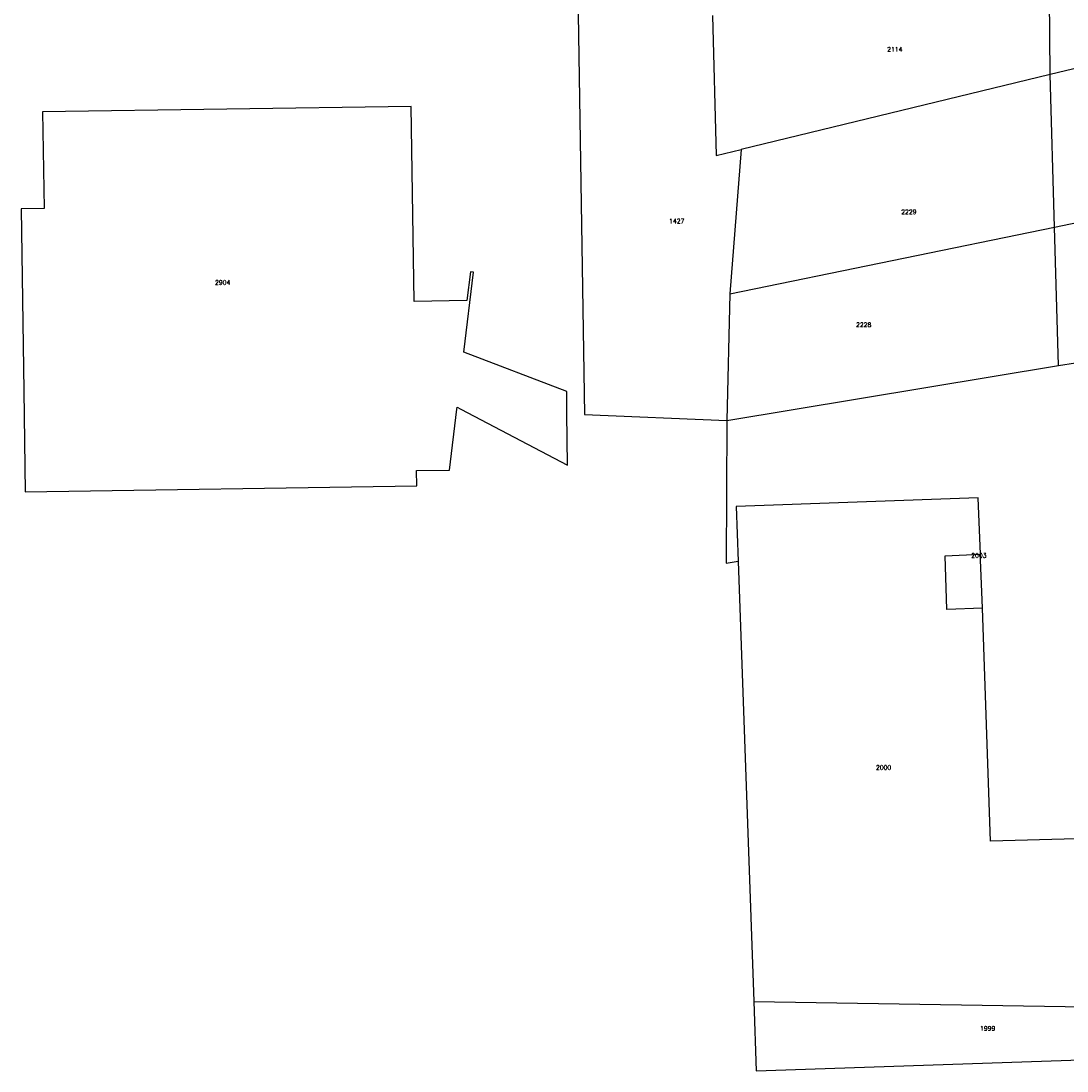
# Model space of a CAD drawing. Header units: metres. Extents: x 256352 to 256907, y 533293 to 533854.
# Tile 10 of 15: x 256657 to 256774, y 533520 to 533638. Entities that reach past the tile are written whole.
import ezdxf
from ezdxf.lldxf.tags import DXFTag

# ---------------------------------------------------------------- set-up
doc = ezdxf.new("R2010")
doc.units = ezdxf.units.M
doc.header["$LTSCALE"] = 0.5
doc.layers.add('BRK Perceelnummers', color=150, linetype='Continuous', lineweight=20)
doc.layers.add('BRK Perceelsgrenzen', color=150, linetype='KG-KADASTRAAL-SO')
doc.styles.get("Standard").update_dxf_attribs({"font": 'txt.shx'})
tags = doc.linetypes.add('KG-KADASTRAAL-SO', pattern='A,5.5,-2,["K",Standard,S=1.8,R=0,X=0,Y=-0.9],-2,5.5,-2,[5,NLCS.SHX,S=0.75,R=0,X=0,Y=0],-2', length=19).pattern_tags.tags
tags[6] = DXFTag(74, 10)

msp = doc.modelspace()

# ---------------------------------------------------------------- linework, layer by layer
at = {"layer": 'BRK Perceelsgrenzen'}
for p, q in [((256772.341, 533632.28), (256772.134, 533649.515)), ((256772.341, 533632.28), (256737.608, 533623.851)), ((256772.819, 533615.13), (256772.341, 533632.28)), ((256737.608, 533623.851), (256736.34, 533607.622)), ((256736.34, 533607.622), (256772.819, 533615.13)), ((256773.253, 533599.557), (256772.819, 533615.13)), ((256736.34, 533607.622), (256735.998, 533593.408)), ((256735.998, 533593.408), (256773.253, 533599.557)), ((256773.253, 533599.557), (256775.179, 533599.875)), ((256737.289, 533577.599), (256739.043, 533528.121))]:
    msp.add_line(p, q, dxfattribs=at)
for points in [[(256737.949, 533762.473), (256722.326, 533764.322), (256722.456, 533757.612), (256722.504, 533755.138), (256722.707, 533727.075), (256722.743, 533719.457), (256716.762, 533719.386), (256716.831, 533695.858), (256718.399, 533695.915), (256720.012, 533594.085), (256735.998, 533593.408)], [(256830.472, 533645.56), (256811.206, 533641.445), (256802.758, 533639.481), (256789.536, 533636.376), (256772.341, 533632.28)], [(256734.388, 533638.913), (256734.809, 533623.172), (256737.608, 533623.851)], [(256706.13, 533594.665), (256718.125, 533588.376), (256718.058, 533594.166), (256718.029, 533596.663), (256706.47, 533601.087), (256707.568, 533610.075), (256707.217, 533610.111), (256706.82, 533606.863), (256700.889, 533606.779), (256700.567, 533628.673), (256659.157, 533628.058), (256659.319, 533617.211), (256656.735, 533617.172), (256657.037, 533596.722), (256657.204, 533585.396), (256701.194, 533586.038), (256701.168, 533587.766), (256704.85, 533587.827), (256705.687, 533594.683), (256705.712, 533594.884), (256706.13, 533594.665)], [(256772.819, 533615.13), (256776.413, 533615.87), (256830.369, 533627.111)], [(256735.998, 533593.408), (256735.943, 533577.361), (256737.289, 533577.599)], [(256764.484, 533578.361), (256764.243, 533584.715), (256737.072, 533583.721), (256737.289, 533577.599)], [(256764.713, 533572.295), (256760.732, 533572.152), (256760.52, 533578.199), (256764.484, 533578.361)], [(256764.713, 533572.295), (256764.52, 533577.726), (256764.484, 533578.361)], [(256793.224, 533546.882), (256765.641, 533546.151), (256764.713, 533572.295)], [(256739.043, 533528.121), (256739.32, 533520.315), (256819.939, 533523.065), (256819.893, 533524.636)], [(256739.043, 533528.121), (256774.004, 533527.548), (256811.618, 533526.941), (256811.612, 533525.1), (256818.964, 533525.221), (256819.444, 533524.638), (256819.893, 533524.636)]]:
    msp.add_lwpolyline(points, dxfattribs=at)

# ---------------------------------------------------------------- texts
at = {"layer": 'BRK Perceelnummers'}
for s, p in [('2114', (256754.017, 533634.842)), ('2229', (256755.595, 533616.581)), ('1427', (256729.53, 533615.547)), ('2904', (256678.532, 533608.646)), ('2228', (256750.525, 533603.907)), ('2003', (256763.465, 533577.985)), ('2000', (256752.759, 533554.159)), ('1999', (256764.454, 533524.847))]:
    msp.add_text(s, height=0.5, dxfattribs=at).set_placement(p)

doc.saveas('drawing.dxf')
